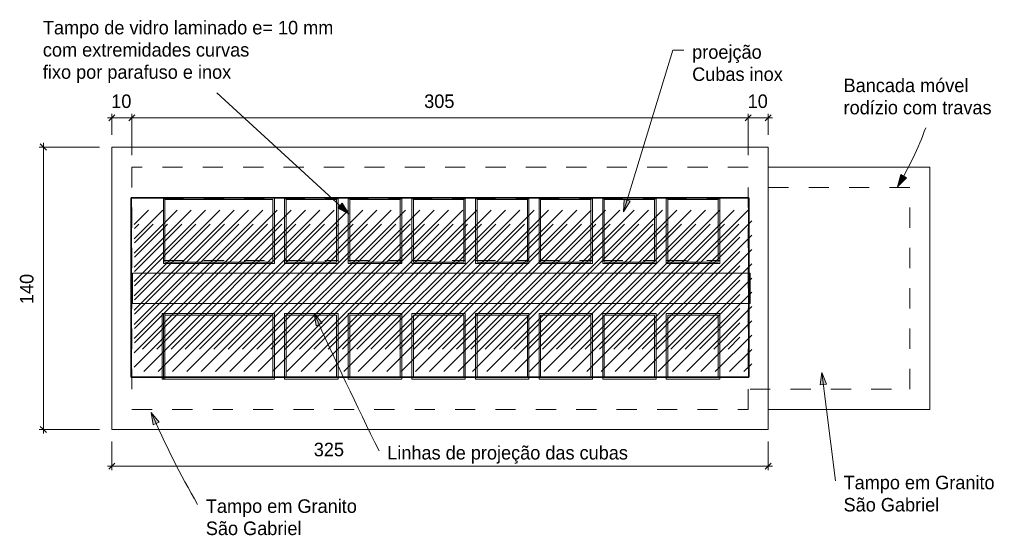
# Model space of a CAD drawing. Header units: metres. Extents: x -1.7 to 80, y -8.6 to 1.8.
# Tile 1 of 79: x -1.7 to 3.1, y -8.6 to -6.1. Entities that reach past the tile are written whole.
import ezdxf

# ---------------------------------------------------------------- set-up
doc = ezdxf.new("R2010")
doc.units = ezdxf.units.M
doc.linetypes.add('Projeção', pattern=[0.003969, 0.002381, -0.001587])
for name, color, linetype, lineweight in [('A-ANNO-DIMS', 120, 'Continuous', 9), ('A-ANNO-DIMS-20', 211, 'Continuous', 9), ('A-DETL-GENF', 92, 'Continuous', 18), ('A-DETL-MEDM', 33, 'Continuous', 35), ('A-FLOR-OVHD', 1, 'Projeção', 18), ('A-GENM', 13, 'Continuous', 18), ('G-ANNO-TEXT', 231, 'Continuous', 9)]:
    doc.layers.add(name, color=color, linetype=linetype, lineweight=lineweight)
doc.styles.add('Century Gothic', font='GOTHIC.TTF', dxfattribs={"height": 0.067065})
doc.dimstyles.new('_Cotas_detalhamento_3_5_mm', dxfattribs={"dimscale": 0.3048, "dimtxt": 0.07, "dimasz": 0.098425, "dimexe": 0.065617, "dimexo": 0.19685, "dimgap": 0.098425, "dimtad": 1, "dimdec": 0, "dimlfac": 100, "dimzin": 0, "dimdsep": 46, "dimtxsty": 'Century Gothic', "dimblk1": 'OBLIQUE', "dimblk2": 'OBLIQUE', "dimsah": 1, "dimcen": 0.09, "dimdle": 0.065617, "dimazin": 0, "dimtfac": 1, "dimtdec": 4, "dimtix": 1, "dimtmove": 0, "dimatfit": 3, "dimfxl": 1, "dimtvp": 1, "dimtolj": 1, "dimtzin": 0, "dimarcsym": 2})
doc.dimstyles.new('_Cotas_detalhamento_3_5_mm_1', dxfattribs={"dimscale": 0.3048, "dimtxt": 0.07, "dimasz": 0.098425, "dimexe": 0.065617, "dimexo": 0.19685, "dimgap": 0.098425, "dimtad": 1, "dimdec": 0, "dimlfac": 100, "dimzin": 0, "dimdsep": 46, "dimtxsty": 'Century Gothic', "dimblk1": 'OBLIQUE', "dimblk2": 'OBLIQUE', "dimsah": 1, "dimcen": 0.09, "dimdle": 0.065617, "dimazin": 0, "dimtfac": 1, "dimtdec": 4, "dimtix": 1, "dimtmove": 2, "dimatfit": 3, "dimfxl": 1, "dimtvp": 1, "dimtolj": 1, "dimtzin": 0, "dimarcsym": 2})

# ---------------------------------------------------------------- blocks, each defined once
blk = doc.blocks.new('Modelos genéricos 360 - Modelos genéricos 77-1992851-Planta Geral Pratos Frios')
at = {"layer": 'A-GENM'}
for p, q in [((2.763, -6.7811), (1.963, -6.7811)), ((2.763, -7.9811), (2.763, -6.7811)), ((1.963, -7.9811), (2.763, -7.9811))]:
    blk.add_line(p, q, dxfattribs=at)
blk = doc.blocks.new('Modelos genéricos 361 - Modelos genéricos 1-1992976-Planta Geral Pratos Frios')
at = {"layer": 'A-GENM'}
for p, q in [((1.963, -6.6811), (-1.2878, -6.6811)), ((-1.2878, -6.6811), (-1.2878, -8.0811)), ((1.963, -8.0811), (1.963, -6.6811)), ((-1.0317, -6.9338), (-0.482, -6.9338)), ((-1.0317, -6.9938), (-1.0317, -6.9338)), ((-0.482, -6.9338), (-0.482, -6.9938)), ((-0.432, -6.9338), (-0.167, -6.9338)), ((-0.432, -6.9938), (-0.432, -6.9338)), ((-0.167, -6.9338), (-0.167, -6.9938)), ((-0.117, -6.9338), (0.148, -6.9338)), ((-0.117, -6.9938), (-0.117, -6.9338)), ((0.148, -6.9338), (0.148, -6.9938)), ((0.198, -6.9338), (0.463, -6.9338)), ((0.198, -6.9938), (0.198, -6.9338)), ((0.463, -6.9338), (0.463, -6.9938)), ((0.513, -6.9338), (0.778, -6.9338)), ((0.513, -6.9938), (0.513, -6.9338)), ((0.778, -6.9338), (0.778, -6.9938)), ((0.828, -6.9338), (1.093, -6.9338)), ((0.828, -6.9938), (0.828, -6.9338)), ((1.093, -6.9338), (1.093, -6.9938)), ((1.143, -6.9338), (1.408, -6.9338)), ((1.143, -6.9938), (1.143, -6.9338)), ((1.408, -6.9338), (1.408, -6.9938)), ((1.458, -6.9338), (1.723, -6.9338)), ((1.458, -6.9938), (1.458, -6.9338)), ((1.723, -6.9338), (1.723, -6.9938)), ((-1.0317, -7.0638), (-1.0317, -6.9938)), ((-0.482, -6.9938), (-0.482, -7.0638)), ((-0.432, -7.0638), (-0.432, -6.9938)), ((-0.167, -6.9938), (-0.167, -7.0638)), ((-0.117, -7.0638), (-0.117, -6.9938)), ((0.148, -6.9938), (0.148, -7.0638)), ((0.198, -7.0638), (0.198, -6.9938)), ((0.463, -6.9938), (0.463, -7.0638)), ((0.513, -7.0638), (0.513, -6.9938)), ((0.778, -6.9938), (0.778, -7.0638)), ((0.828, -7.0638), (0.828, -6.9938)), ((1.093, -6.9938), (1.093, -7.0638)), ((1.143, -7.0638), (1.143, -6.9938)), ((1.408, -6.9938), (1.408, -7.0638)), ((1.458, -7.0638), (1.458, -6.9938)), ((1.723, -6.9938), (1.723, -7.0638)), ((-1.0317, -7.2588), (-1.0317, -7.0638)), ((-0.482, -7.0638), (-0.482, -7.2588)), ((-0.432, -7.2588), (-0.432, -7.0638)), ((-0.167, -7.0638), (-0.167, -7.2588)), ((-0.117, -7.2588), (-0.117, -7.0638)), ((0.148, -7.0638), (0.148, -7.2588)), ((0.198, -7.2588), (0.198, -7.0638)), ((0.463, -7.0638), (0.463, -7.2588)), ((0.513, -7.2588), (0.513, -7.0638)), ((0.778, -7.0638), (0.778, -7.2588)), ((0.828, -7.2588), (0.828, -7.0638)), ((1.093, -7.0638), (1.093, -7.2588)), ((1.143, -7.2588), (1.143, -7.0638)), ((1.408, -7.0638), (1.408, -7.2588)), ((1.458, -7.2588), (1.458, -7.0638)), ((1.723, -7.0638), (1.723, -7.2588)), ((-0.482, -7.2588), (-1.0317, -7.2588)), ((-0.167, -7.2588), (-0.432, -7.2588)), ((0.148, -7.2588), (-0.117, -7.2588)), ((0.463, -7.2588), (0.198, -7.2588)), ((0.778, -7.2588), (0.513, -7.2588)), ((1.093, -7.2588), (0.828, -7.2588)), ((1.408, -7.2588), (1.143, -7.2588)), ((1.723, -7.2588), (1.458, -7.2588)), ((-1.038, -7.6824), (-1.038, -7.5061)), ((-1.038, -7.5061), (-0.482, -7.5061)), ((-0.482, -7.5061), (-0.482, -7.6824)), ((-0.432, -7.6824), (-0.432, -7.5061)), ((-0.432, -7.5061), (-0.167, -7.5061)), ((-0.167, -7.5061), (-0.167, -7.6824)), ((-0.117, -7.6824), (-0.117, -7.5061)), ((-0.117, -7.5061), (0.148, -7.5061)), ((0.148, -7.5061), (0.148, -7.6824)), ((0.198, -7.6824), (0.198, -7.5061)), ((0.198, -7.5061), (0.463, -7.5061)), ((0.463, -7.5061), (0.463, -7.6824)), ((0.513, -7.6824), (0.513, -7.5061)), ((0.513, -7.5061), (0.778, -7.5061)), ((0.778, -7.5061), (0.778, -7.6824)), ((0.828, -7.6824), (0.828, -7.5061)), ((0.828, -7.5061), (1.093, -7.5061)), ((1.093, -7.5061), (1.093, -7.6824)), ((1.143, -7.6824), (1.143, -7.5061)), ((1.143, -7.5061), (1.408, -7.5061)), ((1.408, -7.5061), (1.408, -7.6824)), ((1.458, -7.6824), (1.458, -7.5061)), ((1.458, -7.5061), (1.723, -7.5061)), ((1.723, -7.5061), (1.723, -7.6824)), ((-1.038, -7.7938), (-1.038, -7.6824)), ((-0.482, -7.6824), (-0.482, -7.7938)), ((-0.432, -7.7938), (-0.432, -7.6824)), ((-0.167, -7.6824), (-0.167, -7.7938)), ((-0.117, -7.7938), (-0.117, -7.6824)), ((0.148, -7.6824), (0.148, -7.7938)), ((0.198, -7.7938), (0.198, -7.6824)), ((0.463, -7.6824), (0.463, -7.7938)), ((0.513, -7.7938), (0.513, -7.6824)), ((0.778, -7.6824), (0.778, -7.7938)), ((0.828, -7.7938), (0.828, -7.6824)), ((1.093, -7.6824), (1.093, -7.7938)), ((1.143, -7.7938), (1.143, -7.6824)), ((1.408, -7.6824), (1.408, -7.7938)), ((1.458, -7.7938), (1.458, -7.6824)), ((1.723, -7.6824), (1.723, -7.7938)), ((-1.038, -7.8311), (-1.038, -7.7938)), ((-0.482, -7.7938), (-0.482, -7.8311)), ((-0.432, -7.8311), (-0.432, -7.7938)), ((-0.167, -7.7938), (-0.167, -7.8311)), ((-0.117, -7.8311), (-0.117, -7.7938)), ((0.148, -7.7938), (0.148, -7.8311)), ((0.198, -7.8311), (0.198, -7.7938)), ((0.463, -7.7938), (0.463, -7.8311)), ((0.513, -7.8311), (0.513, -7.7938)), ((0.778, -7.7938), (0.778, -7.8311)), ((0.828, -7.8311), (0.828, -7.7938)), ((1.093, -7.7938), (1.093, -7.8311)), ((1.143, -7.8311), (1.143, -7.7938)), ((1.408, -7.7938), (1.408, -7.8311)), ((1.458, -7.8311), (1.458, -7.7938)), ((1.723, -7.7938), (1.723, -7.8311)), ((-0.482, -7.8311), (-1.038, -7.8311)), ((-0.167, -7.8311), (-0.432, -7.8311)), ((0.148, -7.8311), (-0.117, -7.8311)), ((0.463, -7.8311), (0.198, -7.8311)), ((0.778, -7.8311), (0.513, -7.8311)), ((1.093, -7.8311), (0.828, -7.8311)), ((1.408, -7.8311), (1.143, -7.8311)), ((1.723, -7.8311), (1.458, -7.8311)), ((-1.2878, -8.0811), (1.963, -8.0811))]:
    blk.add_line(p, q, dxfattribs=at)
blk = doc.blocks.new('Modelos genéricos 364 - Modelos genéricos 27-1993048-Planta Geral Pratos Frios')
at = {"layer": 'A-GENM'}
for p, q in [((-12.6047, -12.2128), (-12.6126, -12.2128)), ((-12.6126, -12.2128), (-12.6126, -12.3628)), ((-12.6029, -12.2128), (-12.6047, -12.2128)), ((-9.6053, -12.2128), (-12.6029, -12.2128)), ((-9.5547, -12.2128), (-9.6053, -12.2128)), ((-9.5547, -12.3628), (-9.5547, -12.2128)), ((-12.6126, -12.3628), (-12.6047, -12.3628)), ((-12.6047, -12.3628), (-12.6029, -12.3628)), ((-12.6029, -12.3628), (-9.6053, -12.3628)), ((-9.6053, -12.3628), (-9.5547, -12.3628))]:
    blk.add_line(p, q, dxfattribs=at)
blk = doc.blocks.new('Modelos genéricos 372 - Modelos genéricos 29-1996640-Planta Geral Pratos Frios')
at = {"layer": 'A-GENM'}
for p, q in [((-12.8047, -3.5592), (-13.3544, -3.5592)), ((-13.3544, -3.5592), (-13.3544, -3.6192)), ((-13.3479, -3.5665), (-12.8126, -3.5665)), ((-13.3479, -3.6192), (-13.3479, -3.5665)), ((-12.8126, -3.5665), (-12.8126, -3.6192)), ((-12.8047, -3.6192), (-12.8047, -3.5592)), ((-13.3544, -3.6192), (-13.3544, -3.6892)), ((-13.3479, -3.6892), (-13.3479, -3.6192)), ((-12.8126, -3.6192), (-12.8126, -3.6892)), ((-12.8047, -3.6892), (-12.8047, -3.6192)), ((-13.3544, -3.6892), (-13.3544, -3.8842)), ((-13.3479, -3.8765), (-13.3479, -3.6892)), ((-12.8126, -3.6892), (-12.8126, -3.8765)), ((-12.8047, -3.8842), (-12.8047, -3.6892)), ((-13.3544, -3.8842), (-12.8047, -3.8842)), ((-12.8126, -3.8765), (-13.3479, -3.8765))]:
    blk.add_line(p, q, dxfattribs=at)
blk = doc.blocks.new('Modelos genéricos 373 - Modelos genéricos 29-1996660-Planta Geral Pratos Frios')
at = {"layer": 'A-GENM'}
for p, q in [((-12.8047, -3.5592), (-13.0697, -3.5592)), ((-13.0697, -3.5592), (-13.0697, -3.6192)), ((-13.0619, -3.5665), (-12.8126, -3.5665)), ((-13.0619, -3.6192), (-13.0619, -3.5665)), ((-12.8126, -3.5665), (-12.8126, -3.6192)), ((-12.8047, -3.6192), (-12.8047, -3.5592)), ((-13.0697, -3.6192), (-13.0697, -3.6892)), ((-13.0619, -3.6892), (-13.0619, -3.6192)), ((-12.8126, -3.6192), (-12.8126, -3.6892)), ((-12.8047, -3.6892), (-12.8047, -3.6192)), ((-13.0697, -3.6892), (-13.0697, -3.8842)), ((-13.0619, -3.8765), (-13.0619, -3.6892)), ((-12.8126, -3.6892), (-12.8126, -3.8765)), ((-12.8047, -3.8842), (-12.8047, -3.6892)), ((-13.0697, -3.8842), (-12.8047, -3.8842)), ((-12.8126, -3.8765), (-13.0619, -3.8765))]:
    blk.add_line(p, q, dxfattribs=at)
blk = doc.blocks.new('Modelos genéricos 374 - Modelos genéricos 29-1996680-Planta Geral Pratos Frios')
at = {"layer": 'A-GENM'}
for p, q in [((-12.8047, -3.5592), (-13.0697, -3.5592)), ((-13.0697, -3.5592), (-13.0697, -3.6192)), ((-13.0619, -3.5665), (-12.8126, -3.5665)), ((-13.0619, -3.6192), (-13.0619, -3.5665)), ((-12.8126, -3.5665), (-12.8126, -3.6192)), ((-12.8047, -3.6192), (-12.8047, -3.5592)), ((-13.0697, -3.6192), (-13.0697, -3.6892)), ((-13.0619, -3.6892), (-13.0619, -3.6192)), ((-12.8126, -3.6192), (-12.8126, -3.6892)), ((-12.8047, -3.6892), (-12.8047, -3.6192)), ((-13.0697, -3.6892), (-13.0697, -3.8842)), ((-13.0619, -3.8765), (-13.0619, -3.6892)), ((-12.8126, -3.6892), (-12.8126, -3.8765)), ((-12.8047, -3.8842), (-12.8047, -3.6892)), ((-13.0697, -3.8842), (-12.8047, -3.8842)), ((-12.8126, -3.8765), (-13.0619, -3.8765))]:
    blk.add_line(p, q, dxfattribs=at)
blk = doc.blocks.new('Modelos genéricos 375 - Modelos genéricos 29-1996700-Planta Geral Pratos Frios')
at = {"layer": 'A-GENM'}
for p, q in [((-12.8047, -3.5592), (-13.0697, -3.5592)), ((-13.0697, -3.5592), (-13.0697, -3.6192)), ((-13.0619, -3.5665), (-12.8126, -3.5665)), ((-13.0619, -3.6192), (-13.0619, -3.5665)), ((-12.8126, -3.5665), (-12.8126, -3.6192)), ((-12.8047, -3.6192), (-12.8047, -3.5592)), ((-13.0697, -3.6192), (-13.0697, -3.6892)), ((-13.0619, -3.6892), (-13.0619, -3.6192)), ((-12.8126, -3.6192), (-12.8126, -3.6892)), ((-12.8047, -3.6892), (-12.8047, -3.6192)), ((-13.0697, -3.6892), (-13.0697, -3.8842)), ((-13.0619, -3.8765), (-13.0619, -3.6892)), ((-12.8126, -3.6892), (-12.8126, -3.8765)), ((-12.8047, -3.8842), (-12.8047, -3.6892)), ((-13.0697, -3.8842), (-12.8047, -3.8842)), ((-12.8126, -3.8765), (-13.0619, -3.8765))]:
    blk.add_line(p, q, dxfattribs=at)
blk = doc.blocks.new('Modelos genéricos 376 - Modelos genéricos 29-1996720-Planta Geral Pratos Frios')
at = {"layer": 'A-GENM'}
for p, q in [((-12.8047, -3.5592), (-13.0697, -3.5592)), ((-13.0697, -3.5592), (-13.0697, -3.6192)), ((-13.0619, -3.5665), (-12.8126, -3.5665)), ((-13.0619, -3.6192), (-13.0619, -3.5665)), ((-12.8126, -3.5665), (-12.8126, -3.6192)), ((-12.8047, -3.6192), (-12.8047, -3.5592)), ((-13.0697, -3.6192), (-13.0697, -3.6892)), ((-13.0619, -3.6892), (-13.0619, -3.6192)), ((-12.8126, -3.6192), (-12.8126, -3.6892)), ((-12.8047, -3.6892), (-12.8047, -3.6192)), ((-13.0697, -3.6892), (-13.0697, -3.8842)), ((-13.0619, -3.8765), (-13.0619, -3.6892)), ((-12.8126, -3.6892), (-12.8126, -3.8765)), ((-12.8047, -3.8842), (-12.8047, -3.6892)), ((-13.0697, -3.8842), (-12.8047, -3.8842)), ((-12.8126, -3.8765), (-13.0619, -3.8765))]:
    blk.add_line(p, q, dxfattribs=at)
blk = doc.blocks.new('Modelos genéricos 377 - Modelos genéricos 29-1996740-Planta Geral Pratos Frios')
at = {"layer": 'A-GENM'}
for p, q in [((-12.8047, -3.5592), (-13.0697, -3.5592)), ((-13.0697, -3.5592), (-13.0697, -3.6192)), ((-13.0619, -3.5665), (-12.8126, -3.5665)), ((-13.0619, -3.6192), (-13.0619, -3.5665)), ((-12.8126, -3.5665), (-12.8126, -3.6192)), ((-12.8047, -3.6192), (-12.8047, -3.5592)), ((-13.0697, -3.6192), (-13.0697, -3.6892)), ((-13.0619, -3.6892), (-13.0619, -3.6192)), ((-12.8126, -3.6192), (-12.8126, -3.6892)), ((-12.8047, -3.6892), (-12.8047, -3.6192)), ((-13.0697, -3.6892), (-13.0697, -3.8842)), ((-13.0619, -3.8765), (-13.0619, -3.6892)), ((-12.8126, -3.6892), (-12.8126, -3.8765)), ((-12.8047, -3.8842), (-12.8047, -3.6892)), ((-13.0697, -3.8842), (-12.8047, -3.8842)), ((-12.8126, -3.8765), (-13.0619, -3.8765))]:
    blk.add_line(p, q, dxfattribs=at)
blk = doc.blocks.new('Modelos genéricos 378 - Modelos genéricos 29-1996760-Planta Geral Pratos Frios')
at = {"layer": 'A-GENM'}
for p, q in [((-12.8047, -3.5592), (-13.0697, -3.5592)), ((-13.0697, -3.5592), (-13.0697, -3.6192)), ((-13.0619, -3.5665), (-12.8126, -3.5665)), ((-13.0619, -3.6192), (-13.0619, -3.5665)), ((-12.8126, -3.5665), (-12.8126, -3.6192)), ((-12.8047, -3.6192), (-12.8047, -3.5592)), ((-13.0697, -3.6192), (-13.0697, -3.8842)), ((-13.0619, -3.6892), (-13.0619, -3.6192)), ((-12.8126, -3.6192), (-12.8126, -3.6892)), ((-12.8047, -3.6892), (-12.8047, -3.6192)), ((-13.0619, -3.8765), (-13.0619, -3.6892)), ((-12.8126, -3.6892), (-12.8126, -3.8765)), ((-12.8047, -3.8842), (-12.8047, -3.6892)), ((-13.0697, -3.8842), (-12.8047, -3.8842)), ((-12.8126, -3.8765), (-13.0619, -3.8765))]:
    blk.add_line(p, q, dxfattribs=at)
blk = doc.blocks.new('Modelos genéricos 380 - Modelos genéricos 29-1996780-Planta Geral Pratos Frios')
at = {"layer": 'A-GENM'}
for p, q in [((-12.4897, -3.5592), (-12.7547, -3.5592)), ((-12.7547, -3.5592), (-12.7547, -3.6192)), ((-12.7469, -3.5665), (-12.4976, -3.5665)), ((-12.7469, -3.6192), (-12.7469, -3.5665)), ((-12.4976, -3.5665), (-12.4976, -3.6192)), ((-12.4897, -3.6192), (-12.4897, -3.5592)), ((-12.7547, -3.6192), (-12.7547, -3.6892)), ((-12.7469, -3.6892), (-12.7469, -3.6192)), ((-12.4976, -3.6192), (-12.4976, -3.6892)), ((-12.4897, -3.6892), (-12.4897, -3.6192)), ((-12.7547, -3.6892), (-12.7547, -3.8842)), ((-12.7469, -3.8765), (-12.7469, -3.6892)), ((-12.4976, -3.6892), (-12.4976, -3.8765)), ((-12.4897, -3.8842), (-12.4897, -3.6892)), ((-12.7547, -3.8842), (-12.4897, -3.8842)), ((-12.4976, -3.8765), (-12.7469, -3.8765))]:
    blk.add_line(p, q, dxfattribs=at)
blk = doc.blocks.new('Modelos genéricos 365 - Modelos genéricos 29-1997098-Planta Geral Pratos Frios')
at = {"layer": 'A-GENM'}
for p, q in [((-12.8047, -10.8657), (-13.3479, -10.8657)), ((-13.3479, -10.8657), (-13.3479, -10.8734)), ((-12.8047, -11.042), (-12.8047, -10.8657)), ((-13.3479, -10.8734), (-12.8126, -10.8734)), ((-13.3479, -11.042), (-13.3479, -10.8734)), ((-12.8126, -10.8734), (-12.8126, -11.042)), ((-13.3479, -11.1534), (-13.3479, -11.042)), ((-12.8126, -11.042), (-12.8126, -11.1534)), ((-12.8047, -11.1534), (-12.8047, -11.042)), ((-13.3479, -11.1834), (-13.3479, -11.1534)), ((-12.8126, -11.1534), (-12.8126, -11.1834)), ((-12.8047, -11.1907), (-12.8047, -11.1534)), ((-12.8126, -11.1834), (-13.3479, -11.1834)), ((-13.3479, -11.1834), (-13.3479, -11.1907)), ((-13.3479, -11.1907), (-12.8047, -11.1907))]:
    blk.add_line(p, q, dxfattribs=at)
blk = doc.blocks.new('Modelos genéricos 366 - Modelos genéricos 29-1997118-Planta Geral Pratos Frios')
at = {"layer": 'A-GENM'}
for p, q in [((-12.8047, -10.8657), (-13.0697, -10.8657)), ((-13.0697, -10.8657), (-13.0697, -11.042)), ((-12.8047, -11.042), (-12.8047, -10.8657)), ((-13.0619, -11.042), (-13.0619, -10.8734)), ((-13.0619, -10.8734), (-12.8126, -10.8734)), ((-12.8126, -10.8734), (-12.8126, -11.042)), ((-13.0697, -11.042), (-13.0697, -11.1534)), ((-13.0619, -11.1534), (-13.0619, -11.042)), ((-12.8126, -11.042), (-12.8126, -11.1534)), ((-12.8047, -11.1534), (-12.8047, -11.042)), ((-13.0697, -11.1534), (-13.0697, -11.1907)), ((-13.0619, -11.1834), (-13.0619, -11.1534)), ((-12.8126, -11.1534), (-12.8126, -11.1834)), ((-12.8047, -11.1907), (-12.8047, -11.1534)), ((-13.0697, -11.1907), (-12.8047, -11.1907)), ((-12.8126, -11.1834), (-13.0619, -11.1834))]:
    blk.add_line(p, q, dxfattribs=at)
blk = doc.blocks.new('Modelos genéricos 367 - Modelos genéricos 29-1997138-Planta Geral Pratos Frios')
at = {"layer": 'A-GENM'}
for p, q in [((-12.8047, -10.8657), (-13.0697, -10.8657)), ((-13.0697, -10.8657), (-13.0697, -11.042)), ((-12.8047, -11.042), (-12.8047, -10.8657)), ((-13.0619, -11.042), (-13.0619, -10.8734)), ((-13.0619, -10.8734), (-12.8126, -10.8734)), ((-12.8126, -10.8734), (-12.8126, -11.042)), ((-13.0697, -11.042), (-13.0697, -11.1534)), ((-13.0619, -11.1534), (-13.0619, -11.042)), ((-12.8126, -11.042), (-12.8126, -11.1534)), ((-12.8047, -11.1534), (-12.8047, -11.042)), ((-13.0697, -11.1534), (-13.0697, -11.1907)), ((-13.0619, -11.1834), (-13.0619, -11.1534)), ((-12.8126, -11.1534), (-12.8126, -11.1834)), ((-12.8047, -11.1907), (-12.8047, -11.1534)), ((-13.0697, -11.1907), (-12.8047, -11.1907)), ((-12.8126, -11.1834), (-13.0619, -11.1834))]:
    blk.add_line(p, q, dxfattribs=at)
blk = doc.blocks.new('Modelos genéricos 368 - Modelos genéricos 29-1997158-Planta Geral Pratos Frios')
at = {"layer": 'A-GENM'}
for p, q in [((-12.8047, -10.8657), (-13.0697, -10.8657)), ((-13.0697, -10.8657), (-13.0697, -11.042)), ((-12.8047, -11.042), (-12.8047, -10.8657)), ((-13.0619, -11.042), (-13.0619, -10.8734)), ((-13.0619, -10.8734), (-12.8126, -10.8734)), ((-12.8126, -10.8734), (-12.8126, -11.042)), ((-13.0697, -11.042), (-13.0697, -11.1534)), ((-13.0619, -11.1534), (-13.0619, -11.042)), ((-12.8126, -11.042), (-12.8126, -11.1534)), ((-12.8047, -11.1534), (-12.8047, -11.042)), ((-13.0697, -11.1534), (-13.0697, -11.1907)), ((-13.0619, -11.1834), (-13.0619, -11.1534)), ((-12.8126, -11.1534), (-12.8126, -11.1834)), ((-12.8047, -11.1907), (-12.8047, -11.1534)), ((-13.0697, -11.1907), (-12.8047, -11.1907)), ((-12.8126, -11.1834), (-13.0619, -11.1834))]:
    blk.add_line(p, q, dxfattribs=at)
blk = doc.blocks.new('Modelos genéricos 369 - Modelos genéricos 29-1997178-Planta Geral Pratos Frios')
at = {"layer": 'A-GENM'}
for p, q in [((-12.8047, -10.8657), (-13.0697, -10.8657)), ((-13.0697, -10.8657), (-13.0697, -11.042)), ((-12.8047, -11.042), (-12.8047, -10.8657)), ((-13.0619, -11.042), (-13.0619, -10.8734)), ((-13.0619, -10.8734), (-12.8126, -10.8734)), ((-12.8126, -10.8734), (-12.8126, -11.042)), ((-13.0697, -11.042), (-13.0697, -11.1534)), ((-13.0619, -11.1534), (-13.0619, -11.042)), ((-12.8126, -11.042), (-12.8126, -11.1534)), ((-12.8047, -11.1534), (-12.8047, -11.042)), ((-13.0697, -11.1534), (-13.0697, -11.1907)), ((-13.0619, -11.1834), (-13.0619, -11.1534)), ((-12.8126, -11.1534), (-12.8126, -11.1834)), ((-12.8047, -11.1907), (-12.8047, -11.1534)), ((-13.0697, -11.1907), (-12.8047, -11.1907)), ((-12.8126, -11.1834), (-13.0619, -11.1834))]:
    blk.add_line(p, q, dxfattribs=at)
blk = doc.blocks.new('Modelos genéricos 370 - Modelos genéricos 29-1997198-Planta Geral Pratos Frios')
at = {"layer": 'A-GENM'}
for p, q in [((-12.8047, -10.8657), (-13.0697, -10.8657)), ((-13.0697, -10.8657), (-13.0697, -11.042)), ((-12.8047, -11.042), (-12.8047, -10.8657)), ((-13.0619, -11.042), (-13.0619, -10.8734)), ((-13.0619, -10.8734), (-12.8126, -10.8734)), ((-12.8126, -10.8734), (-12.8126, -11.042)), ((-13.0697, -11.042), (-13.0697, -11.1534)), ((-13.0619, -11.1534), (-13.0619, -11.042)), ((-12.8126, -11.042), (-12.8126, -11.1534)), ((-12.8047, -11.1534), (-12.8047, -11.042)), ((-13.0697, -11.1534), (-13.0697, -11.1907)), ((-13.0619, -11.1834), (-13.0619, -11.1534)), ((-12.8126, -11.1534), (-12.8126, -11.1834)), ((-12.8047, -11.1907), (-12.8047, -11.1534)), ((-13.0697, -11.1907), (-12.8047, -11.1907)), ((-12.8126, -11.1834), (-13.0619, -11.1834))]:
    blk.add_line(p, q, dxfattribs=at)
blk = doc.blocks.new('Modelos genéricos 371 - Modelos genéricos 29-1997218-Planta Geral Pratos Frios')
at = {"layer": 'A-GENM'}
for p, q in [((-12.8047, -10.8657), (-13.0697, -10.8657)), ((-13.0697, -10.8657), (-13.0697, -11.042)), ((-12.8047, -11.042), (-12.8047, -10.8657)), ((-13.0619, -11.042), (-13.0619, -10.8734)), ((-13.0619, -10.8734), (-12.8126, -10.8734)), ((-12.8126, -10.8734), (-12.8126, -11.042)), ((-13.0697, -11.042), (-13.0697, -11.1534)), ((-13.0619, -11.1534), (-13.0619, -11.042)), ((-12.8126, -11.042), (-12.8126, -11.1534)), ((-12.8047, -11.1534), (-12.8047, -11.042)), ((-13.0697, -11.1534), (-13.0697, -11.1907)), ((-13.0619, -11.1834), (-13.0619, -11.1534)), ((-12.8126, -11.1534), (-12.8126, -11.1834)), ((-12.8047, -11.1907), (-12.8047, -11.1534)), ((-13.0697, -11.1907), (-12.8047, -11.1907)), ((-12.8126, -11.1834), (-13.0619, -11.1834))]:
    blk.add_line(p, q, dxfattribs=at)
blk = doc.blocks.new('Modelos genéricos 379 - Modelos genéricos 29-1997238-Planta Geral Pratos Frios')
at = {"layer": 'A-GENM'}
for p, q in [((-12.4897, -10.8657), (-12.7547, -10.8657)), ((-12.7547, -10.8657), (-12.7547, -11.042)), ((-12.4897, -11.042), (-12.4897, -10.8657)), ((-12.7469, -11.042), (-12.7469, -10.8734)), ((-12.7469, -10.8734), (-12.4976, -10.8734)), ((-12.4976, -10.8734), (-12.4976, -11.042)), ((-12.7547, -11.042), (-12.7547, -11.1534)), ((-12.7469, -11.1534), (-12.7469, -11.042)), ((-12.4976, -11.042), (-12.4976, -11.1534)), ((-12.4897, -11.1534), (-12.4897, -11.042)), ((-12.7547, -11.1534), (-12.7547, -11.1907)), ((-12.7469, -11.1834), (-12.7469, -11.1534)), ((-12.4976, -11.1534), (-12.4976, -11.1834)), ((-12.4897, -11.1907), (-12.4897, -11.1534)), ((-12.7547, -11.1907), (-12.4897, -11.1907)), ((-12.4976, -11.1834), (-12.7469, -11.1834))]:
    blk.add_line(p, q, dxfattribs=at)
blk = doc.blocks.new('Modelos genéricos 404 - Modelos genéricos 403-2002906-Planta Geral Pratos Frios')
at = {"layer": 'A-GENM'}
for p, q in [((-1.0317, -7.1101), (-1.0317, -6.9338)), ((-1.0317, -7.2214), (-1.0317, -7.1101)), ((-1.0317, -7.2588), (-1.0317, -7.2214))]:
    blk.add_line(p, q, dxfattribs=at)
blk = doc.blocks.new('DIMBLOCK1-Planta Geral Pratos Frios')
at = {"layer": 'A-ANNO-DIMS-20', "lineweight": 18}
for p, q in [((-1.6262, -6.6811), (-1.6412, -6.6661)), ((-1.6262, -6.6811), (-1.6112, -6.6961)), ((-1.6262, -8.0811), (-1.6412, -8.0661)), ((-1.6262, -8.0811), (-1.6112, -8.0961))]:
    blk.add_line(p, q, dxfattribs=at)
at = {"layer": 'A-ANNO-DIMS-20'}
for p, q in [((-1.6262, -6.6611), (-1.6262, -8.1011)), ((-1.3478, -6.6811), (-1.6462, -6.6811)), ((-1.6262, -6.6811), (-1.3478, -6.6811)), ((-1.3478, -8.0811), (-1.6462, -8.0811)), ((-1.6262, -8.0811), (-1.3478, -8.0811))]:
    blk.add_line(p, q, dxfattribs=at)
at = {"layer": 'A-ANNO-DIMS-20', "color": 0, "insert": (-1.7422, -7.4595), "char_height": 0.06707, "width": 0.188, "attachment_point": 1, "rotation": 90, "line_spacing_factor": 0.984117, "style": 'Century Gothic'}
blk.add_mtext('140', dxfattribs=at)
blk = doc.blocks.new('_Oblique')
at = {"color": 0, "linetype": 'ByBlock', "lineweight": -2}
blk.add_line((-0.5, -0.5), (0.5, 0.5), dxfattribs=at)
blk = doc.blocks.new('DIMBLOCK2-Planta Geral Pratos Frios')
at = {"layer": 'A-ANNO-DIMS-20'}
for p, q in [((-1.2878, -8.1411), (-1.2878, -8.2823)), ((-1.2878, -8.2623), (-1.2878, -8.1411)), ((1.963, -8.1411), (1.963, -8.2823)), ((1.963, -8.2623), (1.963, -8.1411)), ((-1.3078, -8.2623), (1.983, -8.2623))]:
    blk.add_line(p, q, dxfattribs=at)
at = {"layer": 'A-ANNO-DIMS-20', "lineweight": 18}
for p, q in [((-1.2878, -8.2623), (-1.3028, -8.2773)), ((-1.2878, -8.2623), (-1.2728, -8.2473)), ((1.963, -8.2623), (1.948, -8.2773)), ((1.963, -8.2623), (1.978, -8.2473))]:
    blk.add_line(p, q, dxfattribs=at)
at = {"layer": 'A-ANNO-DIMS-20', "color": 0, "insert": (-0.2873, -8.1464), "char_height": 0.06707, "width": 0.188, "attachment_point": 1, "line_spacing_factor": 0.984117, "style": 'Century Gothic'}
blk.add_mtext('325', dxfattribs=at)
blk = doc.blocks.new('DIMBLOCK3-Planta Geral Pratos Frios')
at = {"layer": 'A-ANNO-DIMS-20'}
for p, q in [((-1.2878, -6.6211), (-1.2878, -6.5167)), ((-1.1878, -6.7211), (-1.1878, -6.5167)), ((-1.3078, -6.5367), (-1.1878, -6.5367)), ((-1.2878, -6.5367), (-1.2878, -6.6211)), ((-1.1878, -6.5367), (-1.1878, -6.7211))]:
    blk.add_line(p, q, dxfattribs=at)
at = {"layer": 'A-ANNO-DIMS-20', "lineweight": 18}
for p, q in [((-1.2878, -6.5367), (-1.2728, -6.5217)), ((-1.1878, -6.5367), (-1.1728, -6.5217)), ((-1.2878, -6.5367), (-1.3028, -6.5517)), ((-1.1878, -6.5367), (-1.2028, -6.5517))]:
    blk.add_line(p, q, dxfattribs=at)
at = {"layer": 'A-ANNO-DIMS-20', "color": 0, "insert": (-1.29, -6.4207), "char_height": 0.06707, "width": 0.125333, "attachment_point": 1, "line_spacing_factor": 0.984117, "style": 'Century Gothic'}
blk.add_mtext('10', dxfattribs=at)
blk = doc.blocks.new('DIMBLOCK4-Planta Geral Pratos Frios')
at = {"layer": 'A-ANNO-DIMS-20'}
for p, q in [((-1.1878, -6.7211), (-1.1878, -6.5167)), ((1.863, -6.7211), (1.863, -6.5167)), ((-1.1878, -6.5367), (1.863, -6.5367)), ((-1.1878, -6.5367), (-1.1878, -6.7211)), ((1.863, -6.5367), (1.863, -6.7211))]:
    blk.add_line(p, q, dxfattribs=at)
at = {"layer": 'A-ANNO-DIMS-20', "lineweight": 18}
for p, q in [((-1.1878, -6.5367), (-1.1728, -6.5217)), ((1.863, -6.5367), (1.878, -6.5217)), ((-1.1878, -6.5367), (-1.2028, -6.5517)), ((1.863, -6.5367), (1.848, -6.5517))]:
    blk.add_line(p, q, dxfattribs=at)
at = {"layer": 'A-ANNO-DIMS-20', "color": 0, "insert": (0.2593, -6.4207), "char_height": 0.06707, "width": 0.188, "attachment_point": 1, "line_spacing_factor": 0.984117, "style": 'Century Gothic'}
blk.add_mtext('305', dxfattribs=at)
blk = doc.blocks.new('DIMBLOCK5-Planta Geral Pratos Frios')
at = {"layer": 'A-ANNO-DIMS-20'}
for p, q in [((1.863, -6.7211), (1.863, -6.5167)), ((1.963, -6.6211), (1.963, -6.5167)), ((1.863, -6.5367), (1.983, -6.5367)), ((1.863, -6.5367), (1.863, -6.7211)), ((1.963, -6.5367), (1.963, -6.6211))]:
    blk.add_line(p, q, dxfattribs=at)
at = {"layer": 'A-ANNO-DIMS-20', "lineweight": 18}
for p, q in [((1.863, -6.5367), (1.878, -6.5217)), ((1.963, -6.5367), (1.978, -6.5217)), ((1.863, -6.5367), (1.848, -6.5517)), ((1.963, -6.5367), (1.948, -6.5517))]:
    blk.add_line(p, q, dxfattribs=at)
at = {"layer": 'A-ANNO-DIMS-20', "color": 0, "insert": (1.8608, -6.4207), "char_height": 0.06707, "width": 0.125333, "attachment_point": 1, "line_spacing_factor": 0.984117, "style": 'Century Gothic'}
blk.add_mtext('10', dxfattribs=at)

msp = doc.modelspace()

# ---------------------------------------------------------------- hatches: boundary and pattern name
at = {"layer": 'A-DETL-GENF'}
h = msp.add_hatch(dxfattribs=at)
h.set_pattern_fill('FP_1', color=132, style=0, pattern_type=2)
h.set_pattern_definition([(45, (0.008, -0.011), (-0.03535534, 0.03535534), [])])
h.paths.add_polyline_path([(0.8647, -7.7938), (1.8809, -7.7938), (1.8809, -6.9938), (-1.177, -6.9938), (-1.177, -7.7938), (0.5229, -7.7938)], flags=0)
h = msp.add_hatch(dxfattribs=at)
h.set_pattern_fill('FP_2', color=132, style=0, pattern_type=2)
h.set_pattern_definition([(45, (-0.1, 0), (-0.03535534, 0.03535534), [])])
h.paths.add_polyline_path([(0.8647, -7.6824), (1.8224, -7.6824), (1.8224, -7.0638), (-1.1751, -7.0638), (-1.1751, -7.6824), (0.5229, -7.6824)], flags=0)
at = {"layer": 'G-ANNO-TEXT'}
for points in [[(2.6026, -6.8781), (2.6467, -6.8343), (2.6189, -6.8181)], [(-0.1134, -7.0124), (-0.1467, -6.96), (-0.1685, -6.9837)], [(1.2466, -7.0024), (1.2794, -6.9497), (1.2486, -6.9403)], [(-0.2855, -7.5058), (-0.2755, -7.5671), (-0.2462, -7.5539)], [(2.2284, -7.798), (2.2198, -7.8595), (2.2517, -7.8556)], [(-1.0919, -7.9962), (-1.0825, -8.0576), (-1.0531, -8.0447)]]:
    msp.add_hatch(color=210, dxfattribs=at).paths.add_polyline_path(points, flags=0)

# ---------------------------------------------------------------- linework, layer by layer
at = {"layer": 'A-DETL-MEDM'}
for p, q in [((-1.1921, -6.9336), (1.8666, -6.9336)), ((-1.1921, -7.8211), (-1.1921, -6.9336)), ((1.8666, -6.9336), (1.8666, -7.8211)), ((1.8666, -7.8211), (-1.1921, -7.8211))]:
    msp.add_line(p, q, dxfattribs=at)
at = {"layer": 'A-FLOR-OVHD'}
for p, q in [((1.863, -6.7811), (-1.1878, -6.7811)), ((-1.1878, -6.7811), (-1.1878, -7.9811)), ((1.863, -7.9811), (1.863, -6.7811)), ((2.663, -6.8811), (1.873, -6.8811)), ((2.663, -7.8811), (2.663, -6.8811)), ((-1.0317, -7.0386), (-1.0317, -6.9385)), ((-1.0317, -6.9385), (-0.482, -6.9385)), ((-0.482, -6.9385), (-0.482, -7.0386)), ((-0.432, -7.0386), (-0.432, -6.9385)), ((-0.432, -6.9385), (-0.167, -6.9385)), ((-0.167, -6.9385), (-0.167, -7.0386)), ((-0.117, -7.0386), (-0.117, -6.9385)), ((-0.117, -6.9385), (0.148, -6.9385)), ((0.148, -6.9385), (0.148, -7.0386)), ((0.198, -7.0386), (0.198, -6.9385)), ((0.198, -6.9385), (0.463, -6.9385)), ((0.463, -6.9385), (0.463, -7.0386)), ((0.513, -7.0386), (0.513, -6.9385)), ((0.513, -6.9385), (0.778, -6.9385)), ((0.778, -6.9385), (0.778, -7.0386)), ((0.828, -7.0386), (0.828, -6.9385)), ((0.828, -6.9385), (1.093, -6.9385)), ((1.093, -6.9385), (1.093, -7.0386)), ((1.143, -7.0386), (1.143, -6.9385)), ((1.143, -6.9385), (1.408, -6.9385)), ((1.408, -6.9385), (1.408, -7.0386)), ((1.458, -7.0386), (1.458, -6.9385)), ((1.458, -6.9385), (1.723, -6.9385)), ((1.723, -6.9385), (1.723, -7.0386)), ((-1.0317, -7.0386), (-1.0317, -7.2438)), ((-0.482, -7.2438), (-0.482, -7.0386)), ((-0.432, -7.0386), (-0.432, -7.2438)), ((-0.167, -7.2438), (-0.167, -7.0386)), ((-0.117, -7.0386), (-0.117, -7.2438)), ((0.148, -7.2438), (0.148, -7.0386)), ((0.198, -7.0386), (0.198, -7.2438)), ((0.463, -7.2438), (0.463, -7.0386)), ((0.513, -7.0386), (0.513, -7.2438)), ((0.778, -7.2438), (0.778, -7.0386)), ((0.828, -7.0386), (0.828, -7.2438)), ((1.093, -7.2438), (1.093, -7.0386)), ((1.143, -7.0386), (1.143, -7.2438)), ((1.408, -7.2438), (1.408, -7.0386)), ((1.458, -7.0386), (1.458, -7.2438)), ((1.723, -7.2438), (1.723, -7.0386)), ((-1.0317, -7.2438), (-0.482, -7.2438)), ((-0.432, -7.2438), (-0.167, -7.2438)), ((-0.117, -7.2438), (0.148, -7.2438)), ((0.198, -7.2438), (0.463, -7.2438)), ((0.513, -7.2438), (0.778, -7.2438)), ((0.828, -7.2438), (1.093, -7.2438)), ((1.143, -7.2438), (1.408, -7.2438)), ((1.458, -7.2438), (1.723, -7.2438)), ((-1.038, -7.7086), (-1.038, -7.5061)), ((-1.038, -7.5061), (-0.482, -7.5061)), ((-0.482, -7.5061), (-0.482, -7.7086)), ((-0.432, -7.7086), (-0.432, -7.5061)), ((-0.432, -7.5061), (-0.167, -7.5061)), ((-0.167, -7.5061), (-0.167, -7.7086)), ((-0.117, -7.7086), (-0.117, -7.5061)), ((-0.117, -7.5061), (0.148, -7.5061)), ((0.148, -7.5061), (0.148, -7.7086)), ((0.198, -7.7086), (0.198, -7.5061)), ((0.198, -7.5061), (0.463, -7.5061)), ((0.463, -7.5061), (0.463, -7.7086)), ((0.513, -7.7086), (0.513, -7.5061)), ((0.513, -7.5061), (0.778, -7.5061)), ((0.778, -7.5061), (0.778, -7.7086)), ((0.828, -7.7086), (0.828, -7.5061)), ((0.828, -7.5061), (1.093, -7.5061)), ((1.093, -7.5061), (1.093, -7.7086)), ((1.143, -7.7086), (1.143, -7.5061)), ((1.143, -7.5061), (1.408, -7.5061)), ((1.408, -7.5061), (1.408, -7.7086)), ((1.458, -7.7086), (1.458, -7.5061)), ((1.458, -7.5061), (1.723, -7.5061)), ((1.723, -7.5061), (1.723, -7.7086)), ((-1.038, -7.7086), (-1.038, -7.8211)), ((-0.482, -7.8211), (-0.482, -7.7086)), ((-0.432, -7.7086), (-0.432, -7.8211)), ((-0.167, -7.8211), (-0.167, -7.7086)), ((-0.117, -7.7086), (-0.117, -7.8211)), ((0.148, -7.8211), (0.148, -7.7086)), ((0.198, -7.7086), (0.198, -7.8211)), ((0.463, -7.8211), (0.463, -7.7086)), ((0.513, -7.7086), (0.513, -7.8211)), ((0.778, -7.8211), (0.778, -7.7086)), ((0.828, -7.7086), (0.828, -7.8211)), ((1.093, -7.8211), (1.093, -7.7086)), ((1.143, -7.7086), (1.143, -7.8211)), ((1.408, -7.8211), (1.408, -7.7086)), ((1.458, -7.7086), (1.458, -7.8211)), ((1.723, -7.8211), (1.723, -7.7086)), ((-1.038, -7.8211), (-0.482, -7.8211)), ((-0.432, -7.8211), (-0.167, -7.8211)), ((-0.117, -7.8211), (0.148, -7.8211)), ((0.198, -7.8211), (0.463, -7.8211)), ((0.513, -7.8211), (0.778, -7.8211)), ((0.828, -7.8211), (1.093, -7.8211)), ((1.143, -7.8211), (1.408, -7.8211)), ((1.458, -7.8211), (1.723, -7.8211)), ((1.873, -7.8811), (2.663, -7.8811)), ((-1.1878, -7.9811), (1.863, -7.9811))]:
    msp.add_line(p, q, dxfattribs=at)
at = {"layer": 'G-ANNO-TEXT', "color": 210}
for p, q in [((1.2466, -7.0024), (1.4897, -6.2016)), ((1.4897, -6.2016), (1.5454, -6.2016)), ((-0.1134, -7.0124), (-0.7679, -6.4125)), ((2.6189, -6.8181), (2.6026, -6.8781)), ((2.6467, -6.8343), (2.6189, -6.8181)), ((2.6026, -6.8781), (2.6467, -6.8343)), ((-0.1467, -6.96), (-0.1685, -6.9837)), ((-0.1134, -7.0124), (-0.1467, -6.96)), ((1.2486, -6.9403), (1.2466, -7.0024)), ((1.2466, -7.0024), (1.2794, -6.9497)), ((1.2794, -6.9497), (1.2486, -6.9403)), ((-0.1685, -6.9837), (-0.1134, -7.0124)), ((-0.2855, -7.5058), (-0.2755, -7.5671)), ((-0.2462, -7.5539), (-0.2855, -7.5058)), ((-0.2755, -7.5671), (-0.2462, -7.5539)), ((2.2284, -7.798), (2.2198, -7.8595)), ((2.2517, -7.8556), (2.2284, -7.798)), ((2.2284, -7.798), (2.295, -8.335)), ((2.2198, -7.8595), (2.2517, -7.8556)), ((-1.0919, -7.9962), (-1.0825, -8.0576)), ((-1.0531, -8.0447), (-1.0919, -7.9962)), ((-1.0825, -8.0576), (-1.0531, -8.0447))]:
    msp.add_line(p, q, dxfattribs=at)
for centre, radius, start, end in [((1.2279, -6.0418), 1.6091, 328.6857, 340.255), ((19.2454, 1.2841), 21.4177, 204.23006, 206.24586), ((2.8074, -6.3191), 4.2447, 203.2734, 210.1645)]:
    msp.add_arc(centre, radius, start, end, dxfattribs=at)

# ---------------------------------------------------------------- block references
at = {"layer": 'A-GENM'}
for name, p in [('Modelos genéricos 361 - Modelos genéricos 1-1992976-Planta Geral Pratos Frios', (0, 0)), ('Modelos genéricos 360 - Modelos genéricos 77-1992851-Planta Geral Pratos Frios', (0, 0)), ('Modelos genéricos 372 - Modelos genéricos 29-1996640-Planta Geral Pratos Frios', (12.3227, -3.3746)), ('Modelos genéricos 373 - Modelos genéricos 29-1996660-Planta Geral Pratos Frios', (12.6377, -3.3746)), ('Modelos genéricos 374 - Modelos genéricos 29-1996680-Planta Geral Pratos Frios', (12.9527, -3.3746)), ('Modelos genéricos 375 - Modelos genéricos 29-1996700-Planta Geral Pratos Frios', (13.2677, -3.3746)), ('Modelos genéricos 376 - Modelos genéricos 29-1996720-Planta Geral Pratos Frios', (13.5827, -3.3746)), ('Modelos genéricos 377 - Modelos genéricos 29-1996740-Planta Geral Pratos Frios', (13.8977, -3.3746)), ('Modelos genéricos 378 - Modelos genéricos 29-1996760-Planta Geral Pratos Frios', (14.2127, -3.3746)), ('Modelos genéricos 380 - Modelos genéricos 29-1996780-Planta Geral Pratos Frios', (14.2127, -3.3746)), ('Modelos genéricos 364 - Modelos genéricos 27-1993048-Planta Geral Pratos Frios', (11.4277, 4.9067)), ('Modelos genéricos 404 - Modelos genéricos 403-2002906-Planta Geral Pratos Frios', (0, -0.5723)), ('Modelos genéricos 365 - Modelos genéricos 29-1997098-Planta Geral Pratos Frios', (12.3227, 3.3596)), ('Modelos genéricos 366 - Modelos genéricos 29-1997118-Planta Geral Pratos Frios', (12.6377, 3.3596)), ('Modelos genéricos 367 - Modelos genéricos 29-1997138-Planta Geral Pratos Frios', (12.9527, 3.3596)), ('Modelos genéricos 368 - Modelos genéricos 29-1997158-Planta Geral Pratos Frios', (13.2677, 3.3596)), ('Modelos genéricos 369 - Modelos genéricos 29-1997178-Planta Geral Pratos Frios', (13.5827, 3.3596)), ('Modelos genéricos 370 - Modelos genéricos 29-1997198-Planta Geral Pratos Frios', (13.8977, 3.3596)), ('Modelos genéricos 371 - Modelos genéricos 29-1997218-Planta Geral Pratos Frios', (14.2127, 3.3596)), ('Modelos genéricos 379 - Modelos genéricos 29-1997238-Planta Geral Pratos Frios', (14.2127, 3.3596))]:
    msp.add_blockref(name, p, dxfattribs=at)

# ---------------------------------------------------------------- texts
at = {"layer": 'G-ANNO-TEXT', "color": 7, "attachment_point": 1, "line_spacing_factor": 0.984117, "style": 'Century Gothic'}
for s, insert, char_height, width in [('Tampo de vidro laminado e= 10 mm\\Pcom extremidades curvas\\Pfixo por parafuso e inox', (-1.6285, -6.0559), 0.067065, 1.943664), ('proejção\\PCubas inox', (1.5861, -6.1766), 0.06707, 0.593851), ('Bancada móvel\\Prodízio com travas', (2.3357, -6.3421), 0.067065, 0.976032), ('Linhas de projeção das cubas', (0.0764, -8.1624), 0.067065, 1.608521), ('Tampo em Granito\\PSão Gabriel', (2.3357, -8.3101), 0.067065, 1.00795), ('Tampo em Granito\\PSão Gabriel', (-0.8218, -8.427), 0.067065, 1.00795)]:
    msp.add_mtext(s, dxfattribs=dict(at, insert=insert, char_height=char_height, width=width))

# ---------------------------------------------------------------- dimensions: what is measured, and where the dimension line sits
at = {"layer": 'A-ANNO-DIMS'}
for base, p1, p2, override, picture, middle in [((-1.1878, -6.5367), (-1.2878, -6.6811), (-1.1878, -6.7811), {"dimpost": '<>', "dimfxl": 0.141421}, 'DIMBLOCK3-Planta Geral Pratos Frios', (-1.2378, -6.4715)), ((1.863, -6.5367), (-1.1878, -6.7811), (1.863, -6.7811), {"dimpost": '<>', "dimfxl": 3.050768}, 'DIMBLOCK4-Planta Geral Pratos Frios', (0.3376, -6.4715)), ((1.963, -6.5367), (1.863, -6.7811), (1.963, -6.6811), {"dimpost": '<>', "dimfxl": 0.141421}, 'DIMBLOCK5-Planta Geral Pratos Frios', (1.913, -6.4715))]:
    dim = msp.add_linear_dim(base=base, p1=p1, p2=p2, dimstyle='_Cotas_detalhamento_3_5_mm', override=override, dxfattribs=at)
    dim.commit()
    dim.dimension.update_dxf_attribs({"geometry": picture, "text_midpoint": middle})
dim = msp.add_linear_dim(base=(-1.6262, -8.0811), p1=(-1.2878, -6.6811), p2=(-1.2878, -8.0811), angle=90, dimstyle='_Cotas_detalhamento_3_5_mm', override={"dimpost": '<>', "dimfxl": 1.4}, dxfattribs=at)
dim.commit()
dim.dimension.update_dxf_attribs({"geometry": 'DIMBLOCK1-Planta Geral Pratos Frios', "text_midpoint": (-1.6914, -7.3811)})
dim = msp.add_linear_dim(base=(1.963, -8.2623), p1=(-1.2878, -8.0811), p2=(1.963, -8.0811), dimstyle='_Cotas_detalhamento_3_5_mm_1', override={"dimpost": '<>', "dimfxl": 3.250768}, dxfattribs=at)
dim.commit()
dim.dimension.update_dxf_attribs({"geometry": 'DIMBLOCK2-Planta Geral Pratos Frios', "text_midpoint": (-0.1933, -8.1911), "dimtype": 160})

doc.saveas('drawing.dxf')
